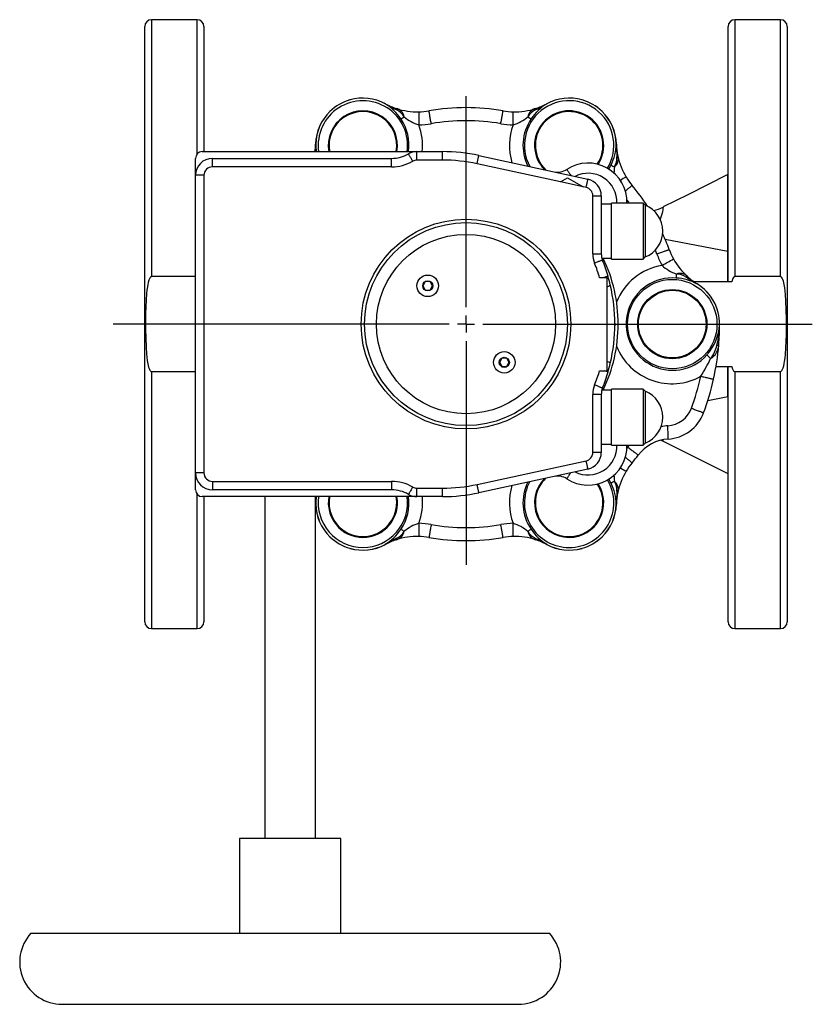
# Model space of a CAD drawing. Extents: x -204 to 392, y -53 to 681.
# Tile 1 of 3: x -204 to 30, y -53 to 238. Entities that reach past the tile are written whole.
import ezdxf

# ---------------------------------------------------------------- set-up
doc = ezdxf.new("R2010")
doc.units = 0
doc.layers.get('0').update_dxf_attribs({"linetype": 'CONTINUOUS'})
doc.layers.add('FORMAT', color=7, linetype='CONTINUOUS')

# ---------------------------------------------------------------- blocks, each defined once
blk = doc.blocks.new('SW_CENTERMARKSYMBOL_1')
at = {"layer": 'FORMAT', "color": 0}
for p, q in [((0, 5), (0, 67.39)), ((-5, 0), (-104.38, 0)), ((0, 0), (-2.5, 0)), ((0, 0), (0, 2.5)), ((0, 0), (0, -2.5)), ((0, 0), (2.5, 0)), ((5, 0), (102.42, 0)), ((0, -5), (0, -71.12))]:
    blk.add_line(p, q, dxfattribs=at)

msp = doc.modelspace()

# ---------------------------------------------------------------- linework, layer by layer
at = {"color": 7, "linetype": 'CONTINUOUS'}
for p, q in [((-167.4, 161.81), (-167.4, 236.09)), ((-151.9, 238.09), (-165.4, 238.09)), ((-149.9, 236.09), (-149.9, 199.09)), ((5.1, 160.59), (5.1, 236.09)), ((20.6, 238.09), (7.1, 238.09)), ((22.6, 236.09), (22.6, 161.81)), ((-106.73, 214.39), (-106.69, 214.4)), ((-96.26, 213.25), (-96.26, 213.25)), ((-48.54, 213.25), (-48.54, 213.25)), ((-38.08, 214.39), (-38.14, 214.4)), ((-112.73, 210.9), (-112.65, 210.97)), ((-32.1, 210.92), (-32.15, 210.97)), ((-116.9, 201.33), (-116.9, 201.33)), ((-27.91, 201.33), (-27.91, 201.33)), ((-150.4, 199.09), (-86.92, 199.09)), ((-86.92, 199.09), (-79.4, 199.09)), ((-152.4, 192.09), (-152.4, 197.09)), ((-147.4, 197.09), (-94.4, 197.09)), ((-68.6, 197.94), (-36.34, 190.95)), ((5.1, 192.29), (5.07, 192.29)), ((5.07, 169.61), (5.07, 192.29)), ((-152.4, 104.09), (-152.4, 192.09)), ((-44.5, 190.16), (-42.4, 191.37)), ((-37.79, 188.7), (-44.5, 190.16)), ((-42.4, 191.37), (-37.79, 188.7)), ((-32.4, 186.06), (-32.4, 168.88)), ((-29.4, 183.59), (-32.4, 183.59)), ((-20, 183.84), (-29.4, 183.84)), ((-29.4, 167.34), (-29.4, 183.84)), ((-19.4, 183.24), (-20, 183.84)), ((-20, 183.84), (-20, 167.34)), ((-19.4, 183.24), (-19.4, 179.42)), ((-19.4, 179.42), (-19.4, 167.94)), ((-13.54, 173.22), (5.07, 169.61)), ((-32.23, 167.59), (-29.4, 167.59)), ((-29.4, 167.34), (-20, 167.34)), ((-20, 167.34), (-19.4, 167.94)), ((-167.4, 60.09), (-167.4, 161.81)), ((-152.4, 162.12), (-165.4, 162.12)), ((-84.44, 160.66), (-85.16, 159.41)), ((-82.99, 160.66), (-84.44, 160.66)), ((-82.27, 159.41), (-82.99, 160.66)), ((-30.68, 161.8), (-32.88, 161.8)), ((-30.68, 134.28), (-30.68, 161.8)), ((6.17, 160.59), (-4.94, 160.59)), ((20.6, 162.12), (7.1, 162.12)), ((22.6, 161.81), (22.6, 60.09)), ((-85.16, 159.41), (-84.44, 158.16)), ((-84.44, 158.16), (-82.99, 158.16)), ((-82.99, 158.16), (-82.27, 159.41)), ((-4.05, 160.01), (-4.05, 160.01)), ((-28.4, 148.09), (-28.41, 147.62)), ((-28.4, 148.42), (-28.4, 148.09)), ((2.6, 148.09), (2.6, 147.95)), ((-61.81, 138.03), (-62.53, 136.78)), ((-60.37, 138.03), (-61.81, 138.03)), ((-59.65, 136.78), (-60.37, 138.03)), ((-165.4, 134.06), (-152.4, 134.06)), ((-62.53, 136.78), (-61.81, 135.53)), ((-61.81, 135.53), (-60.37, 135.53)), ((-60.37, 135.53), (-59.65, 136.78)), ((-32.91, 134.28), (-30.68, 134.28)), ((1.53, 135.48), (1.55, 135.59)), ((1.55, 135.59), (6.17, 135.59)), ((5.1, 60.09), (5.1, 135.59)), ((7.1, 134.06), (20.6, 134.06)), ((0.81, 131.83), (0.92, 132.32)), ((-29.4, 128.59), (-32.23, 128.59)), ((-20, 128.84), (-29.4, 128.84)), ((-29.4, 112.34), (-29.4, 128.84)), ((-19.4, 128.24), (-20, 128.84)), ((-20, 128.84), (-20, 112.35)), ((-19.4, 128.24), (-19.4, 112.94)), ((-32.4, 127.31), (-32.4, 110.13)), ((5.07, 126.58), (-0.91, 125.41)), ((5.07, 126.58), (5.07, 103.9)), ((-32.4, 112.59), (-29.4, 112.59)), ((-29.4, 112.34), (-20, 112.34)), ((-20, 112.34), (-19.4, 112.94)), ((-20, 112.35), (-20, 112.34)), ((-14.12, 113.48), (-14.12, 113.48)), ((-36.34, 105.24), (-68.6, 98.25)), ((-152.4, 99.09), (-152.4, 104.09)), ((5.07, 103.9), (5.1, 103.9)), ((-94.4, 99.09), (-147.4, 99.09)), ((-86.92, 97.09), (-150.4, 97.09)), ((-149.9, 97.09), (-149.9, 60.09)), ((-131.9, 97.09), (-131.9, -4.01)), ((-116.9, -4.01), (-116.9, 97.09)), ((-79.4, 97.09), (-86.92, 97.09)), ((-116.9, 94.85), (-116.9, 95)), ((-116.9, 94.85), (-116.9, 94.85)), ((-27.91, 94.85), (-27.91, 94.85)), ((-112.7, 85.27), (-112.65, 85.22)), ((-32.08, 85.29), (-32.15, 85.22)), ((-106.73, 81.8), (-106.67, 81.78)), ((-96.26, 82.94), (-96.26, 82.94)), ((-48.54, 82.94), (-48.54, 82.94)), ((-38.08, 81.8), (-38.12, 81.79)), ((-165.4, 58.09), (-151.9, 58.09)), ((7.1, 58.09), (20.6, 58.09)), ((-139.4, -4.01), (-139.4, -32.01)), ((-124.4, -4.01), (-139.4, -4.01)), ((-109.4, -4.01), (-124.4, -4.01)), ((-109.4, -32.01), (-109.4, -4.01)), ((-201.07, -32.01), (-47.74, -32.01)), ((-191.9, -53.01), (-56.9, -53.01))]:
    msp.add_line(p, q, dxfattribs=at)
at = {"color": 8, "linetype": 'CONTINUOUS'}
for p, q in [((-165.4, 238.09), (-165.4, 162.12)), ((-151.9, 198.42), (-151.9, 238.09)), ((7.1, 238.09), (7.1, 162.12)), ((20.6, 162.12), (20.6, 238.09)), ((-96.28, 213.23), (-96.28, 213.23)), ((-48.53, 213.23), (-48.53, 213.23)), ((-116.87, 201.34), (-116.87, 201.34)), ((-27.93, 201.34), (-27.93, 201.34)), ((-86.92, 196.59), (-86.92, 199.09)), ((-79.4, 196.59), (-79.4, 199.09)), ((-147.4, 194.59), (-147.4, 197.09)), ((-94.4, 194.59), (-94.4, 197.09)), ((-79.4, 196.59), (-86.92, 196.59)), ((-44.5, 190.16), (-69.13, 195.49)), ((-94.4, 194.59), (-147.4, 194.59)), ((-149.9, 192.09), (-152.4, 192.09)), ((-149.9, 192.09), (-149.9, 104.09)), ((-36.87, 188.5), (-37.79, 188.7)), ((-34.9, 168.88), (-34.9, 186.06)), ((-34.9, 186.06), (-32.4, 186.06)), ((-34.9, 168.88), (-32.4, 168.88)), ((-15.94, 168.81), (-16.4, 170)), ((-4.05, 159.98), (-4.05, 159.98)), ((2.59, 147.92), (2.59, 148.09)), ((2.59, 148.09), (2.6, 148.09)), ((-165.4, 134.06), (-165.4, 58.09)), ((7.1, 134.06), (7.1, 58.09)), ((20.6, 58.09), (20.6, 134.06)), ((-34.9, 110.13), (-34.9, 127.31)), ((-32.4, 127.31), (-34.9, 127.31)), ((-24.52, 111.71), (-24.01, 112.34)), ((-32.4, 110.13), (-34.9, 110.13)), ((-69.13, 100.69), (-36.87, 107.68)), ((-149.9, 104.09), (-152.4, 104.09)), ((-147.4, 101.59), (-94.4, 101.59)), ((-147.4, 101.59), (-147.4, 99.09)), ((-94.4, 101.59), (-94.4, 99.09)), ((-86.92, 99.59), (-79.4, 99.59)), ((-86.92, 97.09), (-86.92, 99.59)), ((-79.4, 97.09), (-79.4, 99.59)), ((-151.9, 58.09), (-151.9, 97.77)), ((-116.87, 94.85), (-116.87, 94.85)), ((-27.93, 94.85), (-27.93, 94.85)), ((-96.28, 82.96), (-96.28, 82.96)), ((-48.53, 82.96), (-48.53, 82.96))]:
    msp.add_line(p, q, dxfattribs=at)
at = {"color": 8, "linetype": 'CONTINUOUS', "flags": 128}
for points in [[(-106.73, 214.38), (-106.73, 214.38), (-106.73, 214.38), (-106.73, 214.38), (-106.73, 214.39), (-106.73, 214.39), (-106.73, 214.39), (-106.73, 214.39), (-106.73, 214.39)], [(-38.08, 214.38), (-38.08, 214.38), (-38.08, 214.38), (-38.08, 214.38), (-38.08, 214.39), (-38.08, 214.39), (-38.08, 214.39), (-38.08, 214.39), (-38.08, 214.39)], [(-112.65, 210.96), (-112.65, 210.96), (-112.65, 210.96), (-112.65, 210.97), (-112.65, 210.97), (-112.65, 210.97), (-112.65, 210.97), (-112.65, 210.97), (-112.65, 210.97)], [(-92.88, 211.43), (-92.88, 211.51), (-92.88, 211.59), (-92.89, 211.66), (-92.9, 211.71), (-92.91, 211.76), (-92.92, 211.8), (-92.95, 211.82), (-92.97, 211.84)], [(-82.69, 207.35), (-82.75, 207.66), (-82.8, 207.98), (-82.86, 208.29), (-82.91, 208.59), (-82.96, 208.88), (-83.01, 209.17), (-83.06, 209.44), (-83.1, 209.69), (-83.14, 209.93), (-83.18, 210.15), (-83.22, 210.35), (-83.25, 210.53), (-83.28, 210.69), (-83.3, 210.83), (-83.32, 210.94), (-83.34, 211.03), (-83.35, 211.1), (-83.35, 211.14), (-83.36, 211.15)], [(-62.11, 207.35), (-62.06, 207.66), (-62, 207.98), (-61.95, 208.29), (-61.89, 208.59), (-61.84, 208.88), (-61.79, 209.17), (-61.75, 209.44), (-61.7, 209.69), (-61.66, 209.93), (-61.62, 210.15), (-61.59, 210.35), (-61.56, 210.53), (-61.53, 210.69), (-61.51, 210.83), (-61.49, 210.94), (-61.47, 211.03), (-61.46, 211.1), (-61.45, 211.14), (-61.45, 211.15)], [(-51.92, 211.43), (-51.92, 211.51), (-51.92, 211.59), (-51.92, 211.66), (-51.91, 211.71), (-51.9, 211.76), (-51.88, 211.8), (-51.86, 211.82), (-51.84, 211.84)], [(-32.16, 210.96), (-32.16, 210.96), (-32.16, 210.96), (-32.16, 210.97), (-32.15, 210.97), (-32.15, 210.97), (-32.15, 210.97), (-32.15, 210.97), (-32.15, 210.97)], [(-88.17, 196.26), (-88.3, 196.49), (-88.43, 196.71), (-88.55, 196.93), (-88.67, 197.14), (-88.79, 197.34), (-88.9, 197.53), (-89, 197.71), (-89.09, 197.87), (-89.18, 198.01), (-89.25, 198.14), (-89.31, 198.24), (-89.35, 198.32), (-89.39, 198.38), (-89.41, 198.41), (-89.41, 198.43)], [(-69.13, 195.49), (-69.08, 195.75), (-69.02, 196), (-68.97, 196.25), (-68.92, 196.49), (-68.87, 196.71), (-68.82, 196.93), (-68.78, 197.13), (-68.74, 197.31), (-68.7, 197.47), (-68.67, 197.61), (-68.65, 197.73), (-68.63, 197.82), (-68.61, 197.88), (-68.61, 197.92), (-68.6, 197.94)], [(-30.17, 193.91), (-29.91, 194.36), (-29.51, 195.14)], [(-27.8, 197.5), (-27.72, 197.54), (-27.65, 197.58), (-27.6, 197.61), (-27.55, 197.65), (-27.52, 197.69), (-27.49, 197.72), (-27.48, 197.75), (-27.48, 197.78)], [(-42.59, 193.82), (-42.58, 193.81), (-42.56, 193.77), (-42.52, 193.71), (-42.47, 193.63), (-42.4, 193.53), (-42.32, 193.4), (-42.22, 193.26), (-42.11, 193.09), (-41.99, 192.91), (-41.87, 192.71), (-41.73, 192.5), (-41.58, 192.28), (-41.43, 192.05)], [(-36.87, 188.5), (-36.82, 188.76), (-36.76, 189.01), (-36.71, 189.26), (-36.66, 189.5), (-36.61, 189.73), (-36.56, 189.94), (-36.52, 190.14), (-36.48, 190.32), (-36.45, 190.48), (-36.41, 190.62), (-36.39, 190.74), (-36.37, 190.83), (-36.36, 190.89), (-36.35, 190.93), (-36.34, 190.95)], [(-25.27, 187.44), (-25.27, 187.44), (-25.04, 187.63), (-24.82, 187.82), (-24.61, 187.99), (-24.41, 188.16), (-24.22, 188.31), (-24.05, 188.46), (-23.89, 188.59), (-23.75, 188.71), (-23.63, 188.81), (-23.52, 188.9), (-23.43, 188.97), (-23.36, 189.03), (-23.31, 189.07), (-23.28, 189.1), (-23.27, 189.11)], [(-24.04, 183.84), (-24.62, 184.61), (-24.82, 184.88)], [(-14.12, 182.71), (-14.12, 182.71), (-14.12, 182.66), (-14.13, 182.54), (-14.16, 182.35), (-14.19, 182.08), (-14.24, 181.76), (-14.31, 181.37), (-14.42, 180.89), (-14.56, 180.34), (-14.74, 179.74), (-14.98, 179.09), (-14.99, 179.07)], [(-15.94, 168.81), (-15.64, 168.92), (-15.34, 169.03), (-15.05, 169.14), (-14.76, 169.24), (-14.48, 169.34), (-14.21, 169.44), (-13.95, 169.54), (-13.71, 169.63), (-13.48, 169.71), (-13.27, 169.79), (-13.08, 169.86), (-12.9, 169.92), (-12.75, 169.98), (-12.62, 170.02), (-12.51, 170.06), (-12.43, 170.1), (-12.37, 170.12), (-12.33, 170.13), (-12.32, 170.14)], [(-32.05, 167.02), (-32.06, 167.02), (-32.1, 167), (-32.16, 166.98), (-32.25, 166.94), (-32.36, 166.9), (-32.49, 166.84), (-32.64, 166.78), (-32.81, 166.71), (-33, 166.64), (-33.21, 166.56), (-33.42, 166.47), (-33.65, 166.38), (-33.88, 166.29), (-34.12, 166.19), (-34.37, 166.09)], [(-30.4, 162.21), (-30.41, 162.21), (-30.45, 162.2), (-30.51, 162.18), (-30.6, 162.15), (-30.72, 162.12), (-30.86, 162.08), (-31.02, 162.03), (-31.2, 161.98), (-31.39, 161.92), (-31.6, 161.86), (-31.83, 161.8)], [(-7.31, 162.02), (-7.24, 162.07), (-7.17, 162.11), (-7.11, 162.14), (-7.06, 162.16), (-7.01, 162.17), (-6.97, 162.17), (-6.94, 162.17), (-6.92, 162.15)], [(2.17, 151.51), (2.17, 151.51), (2.17, 151.51), (2.17, 151.51), (2.17, 151.51), (2.17, 151.51), (2.17, 151.51), (2.17, 151.51), (2.17, 151.51)], [(1.83, 141.82), (1.94, 141.84), (2.05, 141.86), (2.14, 141.88), (2.21, 141.9), (2.27, 141.93), (2.31, 141.96), (2.34, 141.99), (2.35, 142.02)], [(-30.4, 133.98), (-30.41, 133.98), (-30.45, 133.99), (-30.52, 134.01), (-30.62, 134.04), (-30.74, 134.08), (-30.89, 134.12), (-31.06, 134.17), (-31.25, 134.22), (-31.46, 134.28)], [(-2.96, 132.66), (-2.64, 132.59), (-2.33, 132.52), (-2.02, 132.46), (-1.72, 132.39), (-1.43, 132.33), (-1.15, 132.26), (-0.89, 132.2), (-0.63, 132.15), (-0.4, 132.09), (-0.18, 132.05), (0.02, 132), (0.2, 131.96), (0.36, 131.93), (0.5, 131.9), (0.61, 131.87), (0.7, 131.85), (0.76, 131.84), (0.8, 131.83), (0.81, 131.83)], [(-32.05, 129.16), (-32.06, 129.17), (-32.1, 129.18), (-32.16, 129.21), (-32.25, 129.24), (-32.36, 129.29), (-32.49, 129.34), (-32.64, 129.4), (-32.81, 129.47), (-33, 129.55), (-33.21, 129.63), (-33.42, 129.71), (-33.65, 129.81), (-33.88, 129.9), (-34.12, 130), (-34.37, 130.09)], [(-5.75, 123.22), (-5.45, 123.11), (-5.15, 123), (-4.86, 122.89), (-4.57, 122.78), (-4.29, 122.68), (-4.02, 122.58), (-3.76, 122.48), (-3.52, 122.39), (-3.29, 122.31), (-3.08, 122.23), (-2.89, 122.16), (-2.72, 122.09), (-2.57, 122.04), (-2.44, 121.99), (-2.33, 121.95), (-2.24, 121.92), (-2.18, 121.89), (-2.15, 121.88), (-2.13, 121.88)], [(-24.82, 111.31), (-24.73, 111.44), (-24.52, 111.71)], [(-24.52, 111.71), (-24.26, 111.52), (-24.01, 111.32), (-23.75, 111.13), (-23.51, 110.95), (-23.27, 110.77), (-23.04, 110.59), (-22.83, 110.43), (-22.62, 110.27), (-22.43, 110.12), (-22.25, 109.99), (-22.09, 109.86), (-21.94, 109.75), (-21.81, 109.65), (-21.7, 109.57), (-21.61, 109.5), (-21.54, 109.45), (-21.48, 109.41), (-21.45, 109.38), (-21.44, 109.38)], [(-25.27, 108.75), (-25.27, 108.74), (-25.04, 108.55), (-24.82, 108.37), (-24.61, 108.19), (-24.41, 108.03), (-24.22, 107.87), (-24.05, 107.73), (-23.89, 107.6), (-23.75, 107.48), (-23.63, 107.38), (-23.52, 107.29), (-23.43, 107.21), (-23.36, 107.15), (-23.31, 107.11), (-23.28, 107.09), (-23.27, 107.08)], [(-36.34, 105.24), (-36.35, 105.25), (-36.36, 105.29), (-36.37, 105.36), (-36.39, 105.45), (-36.41, 105.57), (-36.45, 105.71), (-36.48, 105.87), (-36.52, 106.05), (-36.56, 106.25), (-36.61, 106.46), (-36.66, 106.69), (-36.71, 106.93), (-36.76, 107.17), (-36.82, 107.43), (-36.87, 107.68)], [(-42.59, 102.36), (-42.58, 102.38), (-42.56, 102.41), (-42.52, 102.47), (-42.47, 102.55), (-42.4, 102.66), (-42.32, 102.78), (-42.22, 102.93), (-42.11, 103.1), (-41.99, 103.28), (-41.87, 103.47), (-41.73, 103.68), (-41.58, 103.91), (-41.43, 104.14)], [(-88.17, 99.93), (-88.3, 99.7), (-88.43, 99.48), (-88.55, 99.26), (-88.67, 99.05), (-88.79, 98.84), (-88.9, 98.65), (-89, 98.48), (-89.09, 98.32), (-89.18, 98.17), (-89.25, 98.05), (-89.31, 97.95), (-89.35, 97.87), (-89.39, 97.81), (-89.41, 97.77), (-89.41, 97.76)], [(-68.6, 98.25), (-68.61, 98.26), (-68.61, 98.3), (-68.63, 98.37), (-68.65, 98.46), (-68.67, 98.58), (-68.7, 98.72), (-68.74, 98.88), (-68.78, 99.06), (-68.82, 99.26), (-68.87, 99.47), (-68.92, 99.7), (-68.97, 99.94), (-69.02, 100.18), (-69.08, 100.44), (-69.13, 100.69)], [(-27.8, 98.69), (-27.72, 98.65), (-27.65, 98.61), (-27.6, 98.57), (-27.55, 98.54), (-27.52, 98.5), (-27.49, 98.47), (-27.48, 98.44), (-27.48, 98.41)], [(-82.69, 88.84), (-82.75, 88.52), (-82.8, 88.21), (-82.86, 87.9), (-82.91, 87.6), (-82.96, 87.3), (-83.01, 87.02), (-83.06, 86.75), (-83.1, 86.5), (-83.14, 86.26), (-83.18, 86.04), (-83.22, 85.83), (-83.25, 85.65), (-83.28, 85.49), (-83.3, 85.35), (-83.32, 85.24), (-83.34, 85.15), (-83.35, 85.09), (-83.35, 85.05), (-83.36, 85.04)], [(-61.45, 85.04), (-61.45, 85.05), (-61.46, 85.09), (-61.47, 85.15), (-61.49, 85.24), (-61.51, 85.35), (-61.53, 85.49), (-61.56, 85.65), (-61.59, 85.83), (-61.62, 86.04), (-61.66, 86.26), (-61.7, 86.5), (-61.75, 86.75), (-61.79, 87.02), (-61.84, 87.3), (-61.89, 87.6), (-61.95, 87.9), (-62, 88.21), (-62.06, 88.52), (-62.11, 88.84)], [(-112.65, 85.22), (-112.65, 85.22), (-112.65, 85.22), (-112.65, 85.22), (-112.65, 85.22), (-112.65, 85.22), (-112.65, 85.22), (-112.65, 85.22), (-112.65, 85.22)], [(-92.88, 84.76), (-92.88, 84.67), (-92.88, 84.6), (-92.89, 84.53), (-92.9, 84.47), (-92.91, 84.42), (-92.92, 84.39), (-92.95, 84.36), (-92.97, 84.35)], [(-51.92, 84.76), (-51.92, 84.67), (-51.92, 84.6), (-51.92, 84.53), (-51.91, 84.47), (-51.9, 84.42), (-51.88, 84.39), (-51.86, 84.36), (-51.84, 84.35)], [(-32.16, 85.22), (-32.16, 85.22), (-32.16, 85.22), (-32.16, 85.22), (-32.15, 85.22), (-32.15, 85.22), (-32.15, 85.22), (-32.15, 85.22), (-32.15, 85.22)], [(-106.73, 81.81), (-106.73, 81.8), (-106.73, 81.8), (-106.73, 81.8), (-106.73, 81.8), (-106.73, 81.8), (-106.73, 81.8), (-106.73, 81.8), (-106.73, 81.8)], [(-38.08, 81.81), (-38.08, 81.8), (-38.08, 81.8), (-38.08, 81.8), (-38.08, 81.8), (-38.08, 81.8), (-38.08, 81.8), (-38.08, 81.8), (-38.08, 81.8)]]:
    msp.add_lwpolyline(points, dxfattribs=at)
at = {"color": 7, "linetype": 'CONTINUOUS', "flags": 128}
for points in [[(5.07, 192.29), (-6.84, 186.35), (-14.12, 182.72)], [(5.07, 160.59), (5.07, 161.75), (5.07, 162.9), (5.07, 164.05), (5.07, 165.18), (5.07, 166.31), (5.07, 167.42), (5.07, 168.52), (5.07, 169.61)], [(-165.4, 162.12), (-165.52, 162.1), (-165.65, 162.03), (-165.74, 161.93), (-165.83, 161.83), (-165.94, 161.64), (-166.03, 161.45), (-166.19, 161.04), (-166.38, 160.4), (-166.52, 159.76), (-166.63, 159.1), (-166.77, 158.11), (-166.87, 157.1), (-167.02, 155.13), (-167.11, 153.16), (-167.16, 151.18), (-167.19, 149.21), (-167.18, 146.56), (-167.14, 143.91), (-167.03, 141.27), (-166.89, 139.3), (-166.79, 138.31), (-166.67, 137.33), (-166.5, 136.36), (-166.4, 135.88), (-166.27, 135.4), (-166.11, 134.93), (-166.02, 134.7), (-165.9, 134.48), (-165.72, 134.23), (-165.59, 134.12), (-165.48, 134.07), (-165.4, 134.06)], [(7.1, 162.12), (6.98, 162.1), (6.85, 162.03), (6.76, 161.93), (6.67, 161.83), (6.52, 161.58), (6.41, 161.31), (6.31, 161.04), (6.17, 160.59)], [(20.6, 134.06), (20.71, 134.09), (20.84, 134.16), (20.94, 134.25), (21.02, 134.36), (21.13, 134.54), (21.23, 134.74), (21.39, 135.15), (21.57, 135.78), (21.71, 136.43), (21.82, 137.08), (21.96, 138.08), (22.07, 139.08), (22.22, 141.05), (22.31, 143.03), (22.36, 145), (22.38, 146.98), (22.38, 149.63), (22.33, 152.28), (22.23, 154.92), (22.09, 156.89), (21.99, 157.87), (21.86, 158.85), (21.7, 159.83), (21.59, 160.31), (21.46, 160.79), (21.31, 161.26), (21.21, 161.49), (21.1, 161.71), (20.92, 161.96), (20.79, 162.06), (20.67, 162.11), (20.6, 162.12)], [(5.07, 126.58), (5.07, 127.65), (5.07, 128.73), (5.07, 129.83), (5.07, 130.95), (5.07, 132.09), (5.07, 133.25), (5.07, 134.41), (5.07, 135.59)], [(6.17, 135.59), (6.35, 135.03), (6.5, 134.65), (6.61, 134.46), (6.73, 134.29), (6.85, 134.16), (7.01, 134.08), (7.1, 134.06)], [(-32.05, 129.16), (-32.01, 129.26), (-31.94, 129.44), (-31.89, 129.55), (-31.88, 129.59), (-31.88, 129.59)], [(-14.76, 113.77), (-14.6, 113.7), (-14.12, 113.47)], [(-14.12, 113.47), (-6.84, 109.84), (5.07, 103.9)]]:
    msp.add_lwpolyline(points, dxfattribs=at)
at = {"color": 8, "linetype": 'CONTINUOUS'}
for centre, radius in [((-72.4, 148.09), 31), ((-83.72, 159.41), 1.5), ((-11.4, 148.09), 13.22), ((-11.4, 148.09), 10.23), ((-61.09, 136.78), 1.5)]:
    msp.add_circle(centre, radius, dxfattribs=at)
at = {"color": 7, "linetype": 'CONTINUOUS'}
for centre, radius in [((-72.4, 148.09), 30), ((-72.4, 148.09), 26.5), ((-83.72, 159.41), 3.18), ((-11.4, 148.09), 10), ((-61.09, 136.78), 3.18)]:
    msp.add_circle(centre, radius, dxfattribs=at)
for centre, radius, start, end in [((-165.4, 236.09), 2, 90, 180), ((-151.9, 236.09), 2, 0, 90), ((7.1, 236.09), 2, 90, 180), ((20.6, 236.09), 2, 0, 90), ((-102.9, 200.92), 14, 105.8596, 134.1404), ((-102.9, 200.92), 14, 61.6893, 105.8597), ((-86.78, 230.85), 20, 241.6943, 251.9672), ((-58.03, 230.85), 20, 288.0329, 298.3057), ((-41.9, 200.92), 14, 74.1404, 118.3106), ((-41.9, 200.92), 14, 45.8596, 74.1404), ((-102.9, 200.92), 14, 134.1409, 178.3101), ((-102.9, 200.92), 10, 349.4697, 190.5303), ((-86.78, 230.85), 20, 251.9681, 271.1076), ((-86.78, 230.85), 20, 271.1079, 279.854), ((-72.4, 148.09), 64, 80.1461, 99.8539), ((-58.03, 230.85), 20, 260.1458, 268.8922), ((-58.03, 230.85), 20, 268.8916, 288.0327), ((-41.9, 200.92), 10, 326.2686, 226.7602), ((-41.9, 200.92), 14, 1.6894, 45.8596), ((-136.88, 201.92), 20, 351.8648, 358.3063), ((-7.92, 201.92), 20, 181.6942, 191.9674), ((-150.4, 197.09), 2, 90, 180), ((-94.4, 207.09), 10, 270, 299.9264), ((-86.92, 194.09), 5, 90, 119.9264), ((-79.4, 148.09), 51, 77.7748, 90), ((-147.4, 192.09), 5, 90, 180), ((-36.3, 184.19), 11.5, 358.2559, 123.143), ((-7.91, 201.92), 20.01, 191.97, 211.1056), ((-45.32, 198.01), 5, 257.7748, 303.143), ((-37.4, 186.06), 5, 0, 77.7748), ((-7.92, 201.92), 20, 211.108, 219.8541), ((-72.4, 148.09), 64, 32.9845, 39.8539), ((-22.43, 175.59), 8.23, 0.0014, 68.4109), ((-20.5, 195.33), 14.14, 284.7976, 296.8262), ((-22.43, 175.59), 8.23, 291.5891, 0.0014), ((-72.4, 148.09), 64, 20.1461, 24.6633), ((-27.4, 168.88), 5, 180, 201.7868), ((6.46, 177.02), 20, 200.1462, 208.8917), ((-79.4, 148.09), 51, 16.0705, 21.7868), ((-62.12, 154.92), 32.42, 21.107, 21.9251), ((-72.4, 148.09), 45, 0, 25.6793), ((6.46, 177.02), 20, 208.8917, 228.0326), ((-79.41, 148.09), 51.01, 13.1093, 16.0702), ((6.46, 177.02), 20, 228.0327, 238.3057), ((-79.4, 148.09), 51, 346.891, 13.109), ((-11.4, 148.09), 14, 14.141, 58.3101), ((-11.4, 148.09), 14, 0, 14.1404), ((-72.4, 148.09), 45, 334.3207, 0), ((-72.41, 148.09), 75, 355.3537, 359.8889), ((-72.41, 148.09), 75.01, 347.4741, 355.353), ((-79.4, 148.09), 51, 338.2132, 343.9295), ((-79.4, 148.09), 51, 343.9295, 346.891), ((-72.4, 148.09), 75, 339.5387, 347.4736), ((-27.4, 127.31), 5, 158.2132, 180), ((-22.43, 120.59), 8.23, 0.0014, 68.4109), ((-22.43, 120.59), 8.23, 291.5891, 0.0014), ((-13.38, 126.07), 12, 273.5617, 339.5371), ((-11.89, 102.12), 12, 93.5608, 142.7734), ((-36.3, 111.99), 11.5, 236.857, 1.7441), ((-37.4, 110.13), 5, 282.2252, 0), ((-72.4, 148.09), 64, 320.1461, 322.7741), ((-7.92, 94.26), 20, 140.1461, 148.8919), ((-147.4, 104.09), 5, 180, 270), ((-41.9, 95.27), 10, 133.2399, 142.6976), ((-45.32, 98.18), 5, 56.857, 102.2252), ((-7.92, 94.26), 20, 148.8916, 168.0328), ((-150.4, 99.09), 2, 180, 270), ((-94.4, 89.09), 10, 60.0736, 90), ((-41.9, 95.27), 10, 142.6976, 33.7314), ((-102.9, 95.27), 10, 169.4697, 10.5303), ((-86.92, 102.09), 5, 240.0736, 270), ((-79.4, 148.09), 51, 270, 282.2252), ((-7.92, 94.26), 20, 168.0327, 178.3057), ((-102.9, 95.27), 14, 181.6894, 225.8596), ((-41.9, 95.27), 14, 314.1409, 358.3101), ((-102.9, 95.27), 14, 225.8596, 254.1404), ((-86.78, 65.33), 20, 88.8916, 108.0327), ((-86.78, 65.33), 20, 80.1458, 88.8922), ((-72.4, 148.09), 64, 260.1461, 279.8539), ((-58.03, 65.33), 20, 91.1079, 99.854), ((-58.03, 65.33), 20, 71.9681, 91.1076), ((-41.9, 95.27), 14, 285.8596, 314.1404), ((-102.9, 95.27), 14, 254.1404, 298.3106), ((-86.78, 65.33), 20, 108.0329, 118.3057), ((-58.03, 65.33), 20, 61.6943, 71.9672), ((-41.9, 95.27), 14, 241.6894, 285.8596), ((-165.4, 60.09), 2, 180, 270), ((-151.9, 60.09), 2, 270, 0), ((7.1, 60.09), 2, 180, 270), ((20.6, 60.09), 2, 270, 0), ((-191.9, -40.51), 12.5, 137.1564, 270), ((-56.9, -40.51), 12.5, 270, 42.8436)]:
    msp.add_arc(centre, radius, start, end, dxfattribs=at)
at = {"color": 8, "linetype": 'CONTINUOUS'}
for centre, radius, start, end in [((-102.9, 200.92), 13.22, 352.0544, 187.9456), ((-102.9, 200.92), 13.99, 105.8596, 134.1404), ((-102.92, 200.93), 13.98, 61.6371, 105.805), ((-102.95, 200.95), 13.95, 61.5247, 105.7181), ((-96.38, 213.33), 0.147, 307.0971, 316.2274), ((-104.07, 200.58), 14.84, 33.5029, 58.3869), ((-96.25, 213.22), 0.0315, 110.3455, 153.3054), ((-96.25, 213.21), 0.033, 112.9437, 153.596), ((-28.31, 337.05), 141.25, 241.2362, 242.7953), ((-41.9, 200.92), 13.22, 329.1918, 208.1842), ((-40.55, 200.39), 15.1, 121.8278, 146.2824), ((-136.63, 374.94), 184.15, 297.3863, 298.5822), ((-48.55, 213.22), 0.0315, 26.6946, 69.6545), ((-48.56, 213.21), 0.033, 26.404, 67.0563), ((-41.89, 200.93), 13.98, 74.1964, 118.3615), ((-48.42, 213.33), 0.147, 223.7726, 232.9029), ((-41.86, 200.95), 13.95, 74.2819, 118.4753), ((-41.9, 200.92), 13.99, 45.8596, 74.1404), ((-102.9, 200.94), 13.98, 134.2057, 178.3522), ((-102.91, 200.97), 13.95, 134.2826, 178.4746), ((-102.9, 200.92), 10.23, 349.7095, 190.2905), ((-93.59, 209), 2.91, 7.1995, 77.7238), ((-95.1, 206.9), 5.04, 29.2259, 63.8763), ((35.69, 210.35), 122.08, 179.7636, 181.577), ((-180.49, 210.35), 122.08, 358.423, 0.2364), ((-51.23, 209.01), 2.89, 102.1133, 172.9634), ((-49.71, 206.91), 5.03, 116.1, 150.7979), ((-41.9, 200.92), 10.23, 326.724, 224.6763), ((-41.9, 200.97), 13.95, 1.5253, 45.7176), ((-41.9, 200.94), 13.98, 1.637, 45.8051), ((-95.12, 215.64), 7.68, 296.4787, 305.1374), ((-102.79, 201.02), 13.53, 351.8284, 34.9648), ((-82.27, 219.69), 13.34, 230.7786, 252.2067), ((-86.82, 231.12), 24.13, 271.1359, 279.8542), ((-102.76, 200.86), 17.52, 354.2147, 20.494), ((-72.4, 148.09), 60.14, 80.1461, 99.8539), ((-57.98, 231.12), 24.13, 260.1457, 268.8642), ((-41.93, 200.83), 17.64, 159.559, 196.4947), ((-62.54, 219.71), 13.36, 287.8076, 309.2072), ((-41.89, 200.97), 13.66, 145.1785, 206.9137), ((-49.68, 215.64), 7.68, 234.8626, 243.5213), ((-254.66, 204.32), 137.82, 357.8247, 358.7585), ((-116.88, 201.31), 0.0316, 86.7123, 129.6432), ((-116.88, 201.31), 0.033, 86.4231, 127.045), ((-116.91, 201.48), 0.147, 283.7661, 292.9195), ((-106.19, 201.38), 10.67, 180.1802, 192.3776), ((-42.81, 201.77), 14.86, 333.5229, 358.367), ((-27.9, 201.48), 0.147, 247.0805, 256.2339), ((113.26, 204.38), 141.23, 181.236, 182.7955), ((-27.93, 201.31), 0.0316, 50.3568, 93.2877), ((-27.93, 201.31), 0.033, 52.955, 93.5769), ((-94.4, 207.09), 12.5, 270, 299.9264), ((-86.92, 194.09), 2.5, 90, 119.9264), ((-79.4, 148.09), 48.5, 77.7748, 90), ((-25.27, 201.54), 7.68, 236.4782, 245.1379), ((-30.25, 196.89), 2.91, 307.1995, 17.7237), ((-32.82, 197.16), 5.04, 329.2259, 3.8762), ((-147.4, 192.09), 2.5, 90, 180), ((-36.3, 184.19), 8.5, 357.6401, 116.9213), ((-3.01, 191.66), 25.65, 173.4739, 177.5355), ((-0.82, 148.3), 49.61, 119.2279, 121.5108), ((-37.4, 186.06), 2.5, 0, 77.7748), ((-27.4, 168.88), 7.5, 180, 201.7868), ((-79.4, 148.09), 48.5, 16.4141, 21.7868), ((6.71, 177.12), 24.13, 200.1457, 208.8643), ((-72.53, 272.84), 122.09, 298.4231, 300.2364), ((-11.5, 148.06), 17.65, 99.5397, 158.1877), ((-5.45, 175.36), 13.36, 227.8074, 249.2073), ((-9.07, 160.17), 2.93, 42.5887, 112.488), ((-11.35, 148.1), 13.67, 85.1934, 318.1675), ((-2.54, 162.19), 7.68, 174.8622, 183.5217), ((-11.19, 146.65), 15.1, 61.8278, 86.2823), ((-10.12, 157.84), 5.03, 56.1001, 90.7977), ((91.92, 317.11), 184.12, 237.3862, 238.5824), ((-30.95, 160.83), 1.69, 279.0189, 316.0488), ((-3.91, 159.94), 0.147, 163.7636, 172.9075), ((-11.35, 148.07), 13.95, 14.2825, 58.4747), ((-4.08, 160), 0.0316, 326.722, 9.6016), ((-4.08, 160), 0.033, 326.4127, 7.0667), ((-11.39, 148.08), 13.98, 14.2056, 58.3523), ((-11.4, 148.09), 13.99, 0, 14.1404), ((-12.03, 148.8), 14.64, 317.8721, 356.5625), ((-26.48, 148.46), 29.07, 346.7984, 358.943), ((2.55, 147.95), 0.0477, 326.0075, 358.6893), ((-11.48, 148.14), 17.67, 201.8539, 298.8493), ((-2.58, 142.15), 4.94, 300.7876, 358.4053), ((-7.33, 143.83), 9.37, 320.8829, 347.6355), ((-30.95, 135.35), 1.69, 43.9511, 80.9811), ((-50.69, 162.45), 56.26, 328.0358, 334.146), ((12.6, 152.23), 19.11, 223.9162, 228.5288), ((-79.4, 148.09), 48.5, 338.2132, 343.4544), ((-72.4, 148.09), 71.14, 339.5387, 347.4736), ((-27.4, 127.31), 7.5, 158.2132, 180), ((-13.27, 126.03), 8.02, 273.6553, 339.5436), ((-11.88, 103.32), 14.73, 93.4192, 101.1031), ((-43.34, 115.09), 30.72, 358.135, 5.472), ((-26.47, 112.29), 12.41, 5.4778, 7.4215), ((-36.3, 111.99), 8.5, 243.0787, 2.3599), ((-37.4, 110.13), 2.5, 282.2252, 0), ((-0.82, 147.89), 49.61, 238.4892, 240.7721), ((-147.4, 104.09), 2.5, 180, 270), ((-41.9, 95.27), 10.23, 135.3237, 270), ((-41.9, 95.27), 13.22, 270, 30.8082), ((-38.88, 96.77), 10.3, 24.5269, 32.3345), ((-2.9, 104.53), 25.76, 182.446, 186.5192), ((-94.4, 89.09), 12.5, 60.0736, 90), ((-86.92, 102.09), 2.5, 240.0736, 270), ((-79.4, 148.09), 48.5, 270, 282.2252), ((-41.92, 95.36), 17.65, 163.5272, 200.4462), ((-41.9, 95.22), 13.66, 153.0833, 214.8223), ((-41.9, 95.27), 13.22, 151.8158, 270), ((-41.9, 95.27), 10.23, 270, 33.276), ((-25.27, 94.64), 7.68, 114.8621, 123.5218), ((-43.04, 94.36), 15.1, 1.8299, 26.2802), ((-32.82, 99.03), 5.03, 356.1001, 30.7978), ((-30.28, 99.29), 2.93, 342.5887, 52.4881), ((-106.62, 94.87), 10.23, 167.4224, 180.1419), ((-102.9, 95.27), 13.22, 172.0544, 270), ((-102.9, 95.27), 10.23, 169.7095, 270), ((-102.9, 95.27), 10.23, 270, 10.2905), ((-102.9, 95.27), 13.22, 270, 7.9456), ((-102.79, 95.17), 13.53, 325.0427, 8.1579), ((-102.89, 95.35), 17.66, 339.5806, 5.6591), ((156.09, 90.29), 184.08, 177.3861, 178.5825), ((-333.45, 89.93), 216.63, 1.3019, 1.5945), ((-116.88, 94.88), 0.0316, 230.3568, 273.2877), ((-116.88, 94.88), 0.033, 232.955, 273.5769), ((-116.91, 94.71), 0.147, 67.0805, 76.2339), ((-102.9, 95.24), 13.98, 181.637, 225.8051), ((-102.91, 95.21), 13.95, 181.5253, 225.7176), ((-41.91, 95.25), 13.98, 314.2057, 358.3522), ((-41.9, 95.21), 13.95, 314.2826, 358.4746), ((-27.9, 94.71), 0.147, 103.7661, 112.9195), ((-27.93, 94.88), 0.0316, 266.7123, 309.6432), ((-27.93, 94.88), 0.033, 266.4231, 307.045), ((-104.26, 95.8), 15.1, 301.8278, 326.2824), ((-95.12, 80.55), 7.68, 54.8626, 63.5213), ((-82.26, 76.48), 13.36, 107.8076, 129.2072), ((35.69, 85.83), 122.08, 178.423, 180.2364), ((-86.82, 65.07), 24.13, 80.1457, 88.8642), ((-72.4, 148.09), 60.14, 260.1461, 279.8539), ((-57.98, 65.07), 24.13, 91.1359, 99.8542), ((-62.54, 76.49), 13.34, 50.7786, 72.2067), ((-194.88, 85.66), 136.47, 359.8592, 1.4814), ((-49.68, 80.55), 7.68, 116.4787, 125.1374), ((-40.73, 95.61), 14.84, 213.5029, 238.3869), ((-102.9, 95.27), 13.99, 225.8596, 254.1404), ((-8.18, -78.75), 184.15, 117.3863, 118.5822), ((-93.58, 87.18), 2.89, 282.1133, 352.9634), ((-95.1, 89.28), 5.03, 296.1, 330.7979), ((-49.7, 89.29), 5.04, 209.2259, 243.8763), ((-51.22, 87.19), 2.91, 187.1995, 257.7238), ((-116.5, -40.87), 141.25, 61.2362, 62.7953), ((-41.9, 95.27), 13.99, 285.8596, 314.1404), ((-102.95, 95.23), 13.95, 254.2819, 298.4753), ((-102.92, 95.25), 13.98, 254.1964, 298.3615), ((-96.38, 82.85), 0.147, 43.7726, 52.9029), ((-96.25, 82.97), 0.0315, 206.6946, 249.6545), ((-96.25, 82.97), 0.033, 206.404, 247.0563), ((-48.55, 82.97), 0.0315, 290.3455, 333.3054), ((-48.56, 82.97), 0.033, 292.9437, 333.596), ((-48.42, 82.85), 0.147, 127.0971, 136.2274), ((-41.89, 95.25), 13.98, 241.6371, 285.805), ((-41.86, 95.23), 13.95, 241.5247, 285.7181)]:
    msp.add_arc(centre, radius, start, end, dxfattribs=at)

# ---------------------------------------------------------------- block references
at = {"layer": 'FORMAT'}
msp.add_blockref('SW_CENTERMARKSYMBOL_1', (-72.4, 148.09), dxfattribs=at)

doc.saveas('drawing.dxf')
